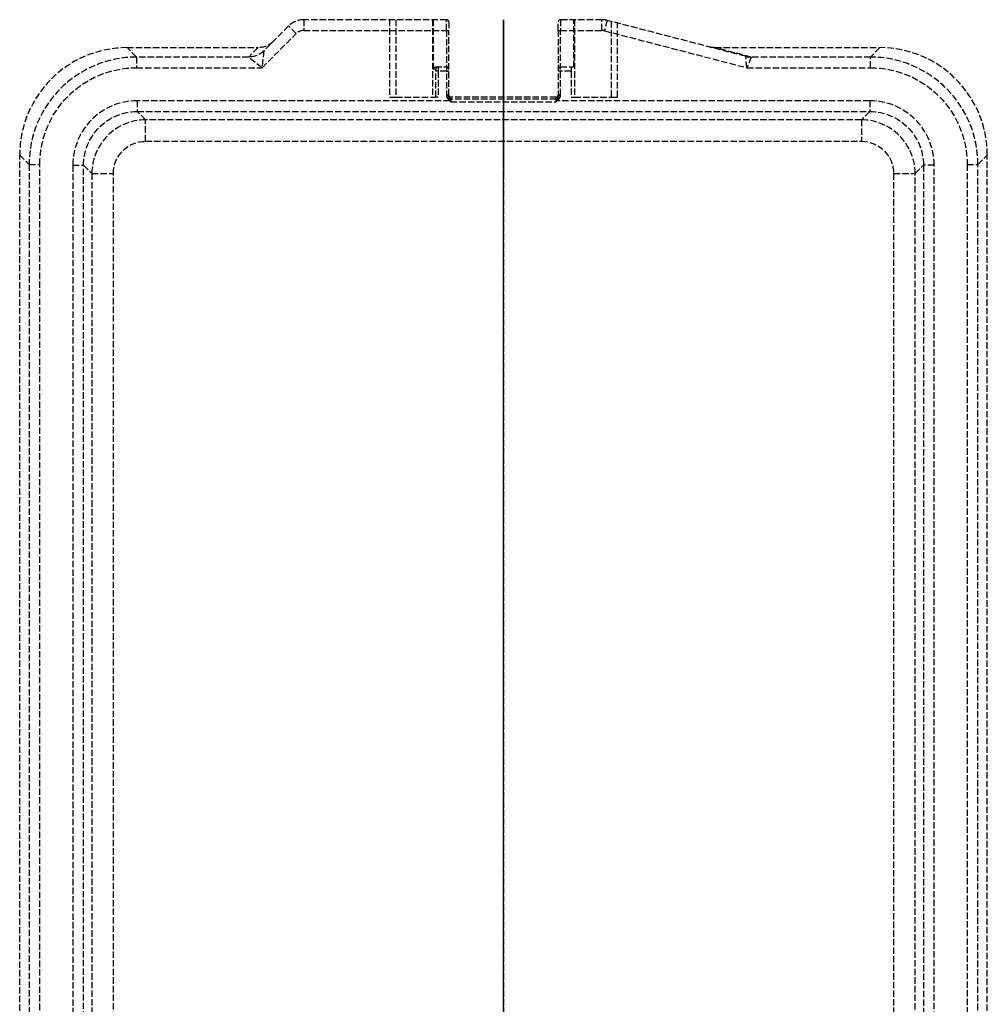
# Model space of a CAD drawing. Header units: millimetres. Extents: x -112 to 112, y 0 to 458.
# Tile 2 of 2: x -112 to 112, y 229 to 458. Entities that reach past the tile are written whole.
import ezdxf

# ---------------------------------------------------------------- set-up
doc = ezdxf.new("R2010")
doc.units = ezdxf.units.MM
doc.header["$LTSCALE"] = 10
doc.linetypes.add('ALLCAD_Strich', pattern=[0.2, 0.15, -0.05])
doc.layers.add('BESCH_KONT_sich_schn_grun_2d', color=10, linetype='Continuous')
doc.layers.add('BESCH_KONT_sich_schn_seit_2d', color=160, linetype='Continuous')

msp = doc.modelspace()

# ---------------------------------------------------------------- linework, layer by layer
at = {"layer": 'BESCH_KONT_sich_schn_grun_2d', "linetype": 'ALLCAD_Strich'}
for p, q in [((-49.96, 456.54), (-55.72, 450.78)), ((-48.2, 454.77), (-49.96, 456.54)), ((-46.43, 458), (-46.43, 455.5)), ((-13.25, 458), (-46.43, 458)), ((-26.5, 458), (-26.5, 440)), ((-25, 458), (-25, 440)), ((-16.5, 458), (-16.5, 440)), ((-16.36, 458), (-16.36, 446.5)), ((-13.25, 455.5), (-13.25, 458)), ((-12.75, 457.5), (-12.75, 455.5)), ((12.75, 455.5), (12.75, 457.5)), ((13.25, 458), (13.25, 455.5)), ((22.86, 458), (13.25, 458)), ((16.36, 447), (16.36, 458)), ((16.5, 458), (16.5, 440)), ((22.86, 455.5), (22.86, 458)), ((24.12, 457.84), (23.49, 455.42)), ((56.3, 449.48), (24.12, 457.84)), ((25, 457.61), (25, 440)), ((26.5, 440), (26.5, 457.22)), ((-56.15, 446.82), (-48.2, 454.77)), ((-46.43, 455.5), (-13.25, 455.5)), ((-13.25, 455.5), (-12.75, 455.5)), ((-13.25, 455.5), (-13.25, 440.41)), ((-12.75, 440.41), (-12.75, 455.5)), ((12.75, 455.5), (12.75, 440.41)), ((12.75, 455.5), (13.25, 455.5)), ((13.25, 440.41), (13.25, 455.5)), ((13.25, 455.5), (22.86, 455.5)), ((23.49, 455.42), (56.62, 446.82)), ((-87.52, 451.5), (-57.07, 451.5)), ((-85.33, 449.31), (-87.52, 451.5)), ((-57.07, 451.5), (-59.25, 449.32)), ((49.18, 451.5), (87.52, 451.5)), ((57.56, 449.32), (49.18, 451.5)), ((87.52, 451.5), (85.33, 449.31)), ((-85.33, 449.31), (-85.33, 446.82)), ((-59.25, 449.31), (-85.33, 449.31)), ((-56.15, 446.82), (-59.25, 449.31)), ((-55.72, 450.78), (-56.15, 446.82)), ((56.62, 446.82), (56.32, 449.47)), ((57.58, 449.31), (56.62, 446.82)), ((85.33, 449.31), (57.58, 449.31)), ((85.33, 446.82), (85.33, 449.31)), ((-85.33, 446.82), (-56.15, 446.82)), ((-15.86, 447), (-13.25, 447)), ((13.25, 447), (16.36, 447)), ((56.62, 446.82), (85.33, 446.82)), ((-15.71, 446.5), (-16.36, 446.5)), ((-15.21, 446), (-15.71, 446)), ((-15.71, 440), (-15.71, 446)), ((-15.21, 446), (-15.21, 440)), ((-13.25, 446), (-15.21, 446)), ((-13.25, 446), (-12.75, 446)), ((13.25, 446), (12.75, 446)), ((15.7, 446), (13.25, 446)), ((15.7, 446), (15.7, 440)), ((-26.5, 440), (-25, 440)), ((-25, 440), (-16.5, 440)), ((-16.5, 440), (-15.71, 440)), ((-15.21, 440), (-15.71, 440)), ((-13.25, 440.5), (-12.75, 440.5)), ((-13.25, 440.41), (-12.75, 440.41)), ((-12.25, 440), (-12.25, 438.9)), ((12.25, 440), (-12.25, 440)), ((12.25, 438.9), (12.25, 440)), ((13.25, 440.5), (12.75, 440.5)), ((12.75, 440.41), (13.25, 440.41)), ((15.7, 440), (16.5, 440)), ((16.5, 440), (25, 440)), ((25, 440), (26.5, 440)), ((-12.48, 439.14), (-85.15, 439.14)), ((-85.15, 439.14), (-85.15, 436.65)), ((-12.48, 439.14), (-12.37, 439.28)), ((12.25, 439.5), (-12.25, 439.5)), ((-12.25, 438.9), (12.25, 438.9)), ((12.37, 439.28), (12.48, 439.14)), ((85.15, 439.14), (12.48, 439.14)), ((85.15, 439.14), (85.15, 436.65)), ((-85.15, 436.65), (85.15, 436.65)), ((-83.22, 434.72), (-85.15, 436.65)), ((85.15, 436.65), (83.22, 434.72)), ((83.22, 434.72), (-83.22, 434.72)), ((-83.22, 429.72), (-83.22, 434.72)), ((83.22, 434.72), (83.22, 429.72)), ((-83.22, 429.72), (83.22, 429.72)), ((-112.5, 31.48), (-112.5, 426.52)), ((-112.5, 426.52), (-110.31, 424.33)), ((110.31, 424.33), (112.5, 426.52)), ((112.5, 31.48), (112.5, 426.52)), ((-110.31, 424.33), (-107.82, 424.33)), ((-110.31, 424.33), (-110.31, 33.67)), ((-107.82, 33.67), (-107.82, 424.33)), ((-100.14, 424.15), (-100.14, 33.85)), ((-100.14, 424.15), (-97.65, 424.15)), ((-97.65, 33.85), (-97.65, 424.15)), ((-97.65, 424.15), (-95.72, 422.22)), ((95.72, 422.22), (97.65, 424.15)), ((97.65, 424.15), (97.65, 33.85)), ((100.14, 424.15), (97.65, 424.15)), ((100.14, 33.85), (100.14, 424.15)), ((107.82, 424.33), (110.31, 424.33)), ((107.82, 424.33), (107.82, 33.67)), ((110.31, 33.67), (110.31, 424.33)), ((-95.72, 422.22), (-95.72, 35.78)), ((-95.72, 422.22), (-90.72, 422.22)), ((-90.72, 35.78), (-90.72, 422.22)), ((90.72, 422.22), (95.72, 422.22)), ((90.72, 422.22), (90.72, 35.78)), ((95.72, 35.78), (95.72, 422.22))]:
    msp.add_line(p, q, dxfattribs=at)
for centre, radius, start, end in [((-46.43, 453), 5, 90, 135), ((-13.25, 457.5), 0.5, 360, 90), ((13.25, 457.5), 0.5, 90, 180), ((22.86, 453), 5, 75.4422, 90), ((-46.43, 453), 2.5, 90, 135), ((22.86, 453), 2.5, 75.4422, 90), ((-13.25, 446.5), 0.5, 360, 90), ((13.25, 446.5), 0.5, 90, 180), ((-12.25, 440.5), 1, 180, 270), ((-12.25, 440.5), 0.5, 180, 270), ((12.25, 440.5), 0.5, 270, 0), ((12.25, 440.5), 1, 270, 0)]:
    msp.add_arc(centre, radius, start, end, dxfattribs=at)
for centre, major_axis, ratio, start_param, end_param in [((-87.48, 426.48), (-17.7, 17.7), 0.998783, -0.784789, 0.784789), ((87.48, 426.48), (17.7, 17.7), 0.998783, -0.784789, 0.784789), ((-85.3, 424.3), (-17.69, 17.69), 0.999026, -0.784789, 0.784789), ((-48.64, 449.32), (-10.61, -0.01), 0.024678, -0.024703, 0.010204), ((57.56, 454.32), (-1.26, -4.84), 0.990487, 0, 0.256417), ((57.58, 454.31), (4.96, -0.63), 0.999381, -1.69776, -1.443833), ((27.72, 449.32), (29.86, -0.01), 0.008768, -0.001117, 0.033789), ((85.3, 424.3), (17.69, 17.69), 0.999026, -0.784789, 0.784789), ((-15.21, 446.5), (0, 0.5), 0.9999, 0, 1.570796), ((15.71, 446), (0, -1), 0.014159, -3.141593, -1.570796), ((-15.71, 446), (0, 0.5), 0.014159, -1.570796, 0), ((-85.14, 424.14), (-10.62, 10.62), 0.998783, -0.784789, 0.784789), ((85.14, 424.14), (10.62, 10.62), 0.998783, -0.784789, 0.784789), ((-83.21, 422.21), (-8.84, 8.84), 0.999756, -0.784789, 0.784789), ((83.21, 422.21), (8.84, 8.84), 0.999756, -0.784789, 0.784789)]:
    msp.add_ellipse(centre, major_axis=major_axis, ratio=ratio, start_param=start_param, end_param=end_param, dxfattribs=at)
at = {"layer": 'BESCH_KONT_sich_schn_grun_2d', "linetype": 'ALLCAD_Strich', "extrusion": (0, 0, -1)}
for centre, major_axis, ratio, start_param, end_param in [((-57.07, 456.5), (-3.54, -3.54), 0.998783, -1.570796, -0.784789), ((49.16, 456.5), (4.89, -1.27), 0.990487, 1.314379, 1.570796), ((-59.25, 454.31), (-4.62, -1.91), 0.999286, -1.963243, -1.17835), ((-59.25, 454.32), (3.54, -3.54), 0.998783, 0, 0.786007), ((-48.64, 454.32), (-7.08, -3.54), 0.014786, 0.009521, 0.044427), ((27.72, 454.32), (28.6, -4.85), 0.003096, -0.035796, -0.000889), ((-85.3, 424.3), (-15.93, 15.93), 0.998783, -0.784789, 0.784789), ((-15.86, 446.5), (0.5, 0), 0.9999, -3.141593, -1.570796), ((-15.21, 446), (0, -1), 0.00708, -3.141593, -1.570796), ((85.3, 424.3), (15.93, 15.93), 0.998783, -0.784789, 0.784789), ((-85.14, 424.14), (-8.85, 8.85), 0.998297, -0.784789, 0.784789), ((85.14, 424.14), (8.85, 8.85), 0.998297, -0.784789, 0.784789), ((-83.21, 422.21), (-5.31, 5.31), 0.998783, -0.784789, 0.784789), ((83.21, 422.21), (5.31, 5.31), 0.998783, -0.784789, 0.784789)]:
    msp.add_ellipse(centre, major_axis=major_axis, ratio=ratio, start_param=start_param, end_param=end_param, dxfattribs=at)
at = {"layer": 'BESCH_KONT_sich_schn_grun_2d', "linetype": 'ALLCAD_Strich'}
for points, knots in [([(-13.25, 440.41), (-13.25, 440.16), (-13.17, 439.92), (-12.95, 439.59), (-12.85, 439.47), (-12.65, 439.29), (-12.57, 439.22), (-12.48, 439.14)], [0, 0, 0, 0, 0.0742163, 0.0742163, 0.1195304, 0.1195304, 0.1533357, 0.1533357, 0.1533357, 0.1533357]), ([(-12.37, 439.28), (-12.41, 439.41), (-12.45, 439.52), (-12.55, 439.76), (-12.6, 439.87), (-12.71, 440.13), (-12.75, 440.27), (-12.75, 440.41)], [-0.1533357, -0.1533357, -0.1533357, -0.1533357, -0.1195304, -0.1195304, -0.0742163, -0.0742163, 0, 0, 0, 0]), ([(12.75, 440.41), (12.75, 440.27), (12.71, 440.13), (12.6, 439.87), (12.55, 439.76), (12.45, 439.52), (12.41, 439.41), (12.37, 439.28)], [-0.1533357, -0.1533357, -0.1533357, -0.1533357, -0.0791194, -0.0791194, -0.0338054, -0.0338054, 0, 0, 0, 0]), ([(12.48, 439.14), (12.57, 439.22), (12.65, 439.29), (12.85, 439.47), (12.95, 439.59), (13.17, 439.92), (13.25, 440.16), (13.25, 440.41)], [0, 0, 0, 0, 0.0338054, 0.0338054, 0.0791194, 0.0791194, 0.1533357, 0.1533357, 0.1533357, 0.1533357]), ([(-12.48, 439.14), (-12.46, 439.12), (-12.44, 439.1), (-12.4, 439.06), (-12.39, 439.04), (-12.37, 439.02), (-12.35, 439), (-12.33, 438.98), (-12.29, 438.94), (-12.27, 438.92), (-12.25, 438.9)], [0, 0, 0, 0, 0.00752692, 0.00752692, 0.01505384, 0.01505384, 0.01505384, 0.02258076, 0.02258076, 0.03010768, 0.03010768, 0.03010768, 0.03010768]), ([(-12.25, 438.9), (-12.26, 438.94), (-12.27, 438.97), (-12.29, 439.03), (-12.3, 439.06), (-12.31, 439.09), (-12.32, 439.12), (-12.33, 439.16), (-12.35, 439.22), (-12.36, 439.25), (-12.37, 439.28)], [-0.03010768, -0.03010768, -0.03010768, -0.03010768, -0.02258076, -0.02258076, -0.01505384, -0.01505384, -0.01505384, -0.00752692, -0.00752692, 0, 0, 0, 0]), ([(12.37, 439.28), (12.36, 439.25), (12.35, 439.22), (12.33, 439.16), (12.32, 439.12), (12.31, 439.09), (12.3, 439.06), (12.29, 439.03), (12.27, 438.97), (12.26, 438.94), (12.25, 438.9)], [-0.02961531, -0.02961531, -0.02961531, -0.02961531, -0.02208839, -0.02208839, -0.01456147, -0.01456147, -0.01456147, -0.00703455, -0.00703455, 0.00049237, 0.00049237, 0.00049237, 0.00049237]), ([(12.25, 438.9), (12.27, 438.92), (12.29, 438.94), (12.33, 438.98), (12.35, 439), (12.37, 439.02), (12.39, 439.04), (12.4, 439.06), (12.44, 439.1), (12.46, 439.12), (12.48, 439.14)], [-0.00049237, -0.00049237, -0.00049237, -0.00049237, 0.00703455, 0.00703455, 0.01456147, 0.01456147, 0.01456147, 0.02208839, 0.02208839, 0.02961531, 0.02961531, 0.02961531, 0.02961531])]:
    msp.add_open_spline(points, degree=3, knots=knots, dxfattribs=at)
at = {"layer": 'BESCH_KONT_sich_schn_seit_2d', "linetype": 'ALLCAD_Strich'}
for p, q in [((0, 456.54), (0, 458)), ((0, 456.54, 62.5), (0, 458, 62.5)), ((0, 458, 62.5), (0, 458)), ((0, 458, 46.5), (0, 446.5, 46.5)), ((0, 458, 56.5), (0, 440, 56.5)), ((0, 457.84, 62.5), (0, 457.84, 56.5)), ((0, 457.22), (0, 457.61, 56.5)), ((0, 457.5, 62.5), (0, 457.5, 46.5)), ((0, 456.54), (0, 452.97)), ((0, 456.54, 62.5), (0, 450.78, 62.5)), ((0, 456.54), (0, 456.54, 62.5)), ((0, 455.5, 65), (0, 454.77, 65)), ((0, 455.5, 64.5), (0, 455.5, 65)), ((0, 440.41, 64.5), (0, 455.5, 64.5)), ((0, 446.82, 65), (0, 454.77, 65)), ((0, 452.97), (0, 451.5)), ((0, 450.78, 62.5), (0, 452.97)), ((0, 451.66), (0, 449.48, 62.5)), ((0, 426.52), (0, 451.5)), ((0, 449.31, 62.59), (0, 451.5)), ((0, 449.48, 62.5), (0, 450.78, 62.5)), ((0, 447, 46.5), (0, 447, 1)), ((0, 447, 1), (0, 446.5, 1)), ((0, 446.82, 65), (0, 424.33, 65)), ((0, 446.5, 0.99), (0, 446.5, 46.5)), ((0, 446, 0.5), (0, 440.5, 0.5)), ((0, 446, 0.49), (0, 446)), ((0, 440, 0.49), (0, 446, 0.49)), ((0, 446, 0.49), (0, 446, 0.5)), ((0, 440.5, 0.5), (0, 440.5, 63.99)), ((0, 440.5, 63.99), (0, 440, 63.99)), ((0, 440.5), (0, 440.5, 0.5)), ((0, 440, 0.5), (0, 440.5, 0.5)), ((0, 440.41, 64.5), (0, 440.41, 65)), ((0, 440, 63.99), (0, 440, 56.5)), ((0, 440), (0, 440, 56.5)), ((0, 434.72, 7.33), (0, 436.65, 62.59)), ((0, 429.72, 2.5), (0, 422.22, 2.5)), ((0, 31.48), (0, 426.52)), ((0, 426.52), (0, 424.33, 62.59)), ((0, 33.67, 65), (0, 424.33, 65)), ((0, 424.33, 62.59), (0, 424.33, 65)), ((0, 424.33, 62.59), (0, 33.67, 62.59)), ((0, 424.15, 62.59), (0, 424.15, 65)), ((0, 424.15, 62.59), (0, 422.22, 7.33)), ((0, 422.22, 7.33), (0, 35.78, 7.33)), ((0, 422.22, 2.5), (0, 422.22, 7.33)), ((0, 35.78, 2.5), (0, 422.22, 2.5))]:
    msp.add_line(p, q, dxfattribs=at)
at = {"layer": 'BESCH_KONT_sich_schn_seit_2d', "linetype": 'ALLCAD_Strich', "extrusion": (-1, 0, 0)}
for centre, radius, start, end in [((-455.5, 62.5), 2.5, 90, 180), ((-455.5, 62.5), 2, 90, 180), ((-446.82, 62.5), 2.5, 90, 178), ((-446, 1), 1, 180, 270), ((-446, 1), 0.5, 180, 270), ((-439, 63.99), 1, 84.4768, 180), ((-439.14, 62.5), 2.5, 2, 90)]:
    msp.add_arc(centre, radius, start, end, dxfattribs=at)
at = {"layer": 'BESCH_KONT_sich_schn_seit_2d', "linetype": 'ALLCAD_Strich', "extrusion": (1, 0, 0)}
for centre, radius, start, end in [((446, 0.99), 0.5, 270, 0), ((439, 63.99), 1.5, 360, 19.7536), ((439.5, 0.5), 0.5, 270, 0), ((429.72, 7.5), 5, 270, 358)]:
    msp.add_arc(centre, radius, start, end, dxfattribs=at)
at = {"layer": 'BESCH_KONT_sich_schn_seit_2d', "linetype": 'ALLCAD_Strich', "extrusion": (-1, 0, 0)}
for centre, major_axis, ratio, start_param, end_param in [((0, 455.42, 62.5), (0, 0, 2.5), 0.967894, 0, 1.570796), ((0, 454.31, 62.76), (0, -5, -0.17), 0.014454, -0.784894, 0), ((0, 446.82, 62.5), (0, 3.96), 0.630602, -1.570796, -0.034907), ((0, 454.32, 62.5), (0, -4.85, 0.18), 0.514533, -0.073578, -0.038671), ((0, 454.31, 62.76), (0, -5, -0.17), 0.004458, -0.253926, 0), ((0, 446.5, 1), (0, 0.5), 0.014158, 0, 1.570796), ((0, 424.14, 62.5), (0, 12.51, 0.09), 0.006963, -1.569287, 0.000292), ((0, 422.21, 7.5), (0, -12.5, 0.17), 0.013945, -3.1413, -1.571722)]:
    msp.add_ellipse(centre, major_axis=major_axis, ratio=ratio, start_param=start_param, end_param=end_param, dxfattribs=at)
at = {"layer": 'BESCH_KONT_sich_schn_seit_2d', "linetype": 'ALLCAD_Strich', "extrusion": (1, 0, 0)}
for centre, major_axis, ratio, start_param, end_param in [((0, 454.77, 62.5), (0, 0, 2.5), 0.707107, -1.570796, 0), ((0, 454.32, 62.5), (0, -5, -0.17), 0.034878, -0.786007, 0), ((0, 454.32, 62.5), (0, -3.54, 0.36), 0.699511, 0.110639, 0.145545), ((0, 454.32, 62.5), (0, -5, -0.17), 0.133189, -0.256417, 0), ((0, 446.82, 62.5), (0, 2.66), 0.939663, 0.034907, 1.570796), ((0, 424.3, 62.5), (0, -25.01, -0.09), 0.003484, -3.141483, -1.571905), ((0, 439.14, 64.5), (0, 0, 0.5), 0.755157, -0.360619, 0)]:
    msp.add_ellipse(centre, major_axis=major_axis, ratio=ratio, start_param=start_param, end_param=end_param, dxfattribs=at)
at = {"layer": 'BESCH_KONT_sich_schn_seit_2d', "linetype": 'ALLCAD_Strich'}
for points, knots in [([(0, 439.28, 64.97), (0, 439.41, 64.94), (0, 439.52, 64.9), (0, 439.76, 64.79), (0, 439.87, 64.73), (0, 440.13, 64.6), (0, 440.27, 64.54), (0, 440.41, 64.5)], [-0.1533357, -0.1533357, -0.1533357, -0.1533357, -0.1195304, -0.1195304, -0.0742163, -0.0742163, 0, 0, 0, 0]), ([(0, 438.9, 64.99), (0, 438.94, 64.99), (0, 438.97, 64.99), (0, 439.03, 64.99), (0, 439.06, 64.99), (0, 439.09, 64.99), (0, 439.12, 64.99), (0, 439.16, 64.99), (0, 439.22, 64.98), (0, 439.25, 64.97), (0, 439.28, 64.97)], [-0.03010768, -0.03010768, -0.03010768, -0.03010768, -0.02258076, -0.02258076, -0.01505384, -0.01505384, -0.01505384, -0.00752692, -0.00752692, 0, 0, 0, 0])]:
    msp.add_open_spline(points, degree=3, knots=knots, dxfattribs=at)

doc.saveas('drawing.dxf')
